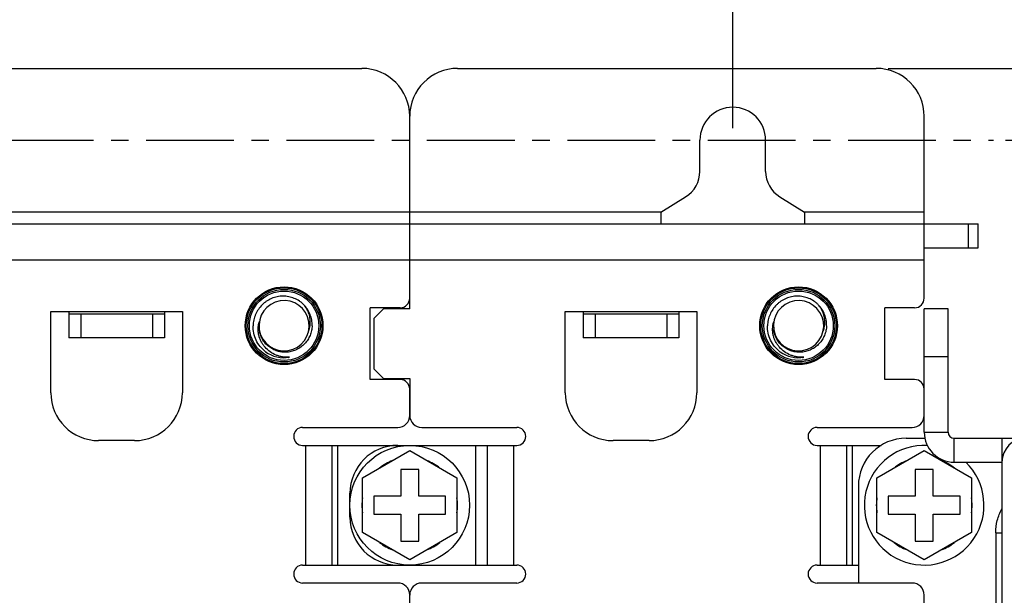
# Model space of a CAD drawing. Header units: millimetres. Extents: x 5740 to 7888, y -1457 to 417.
# Tile 117 of 120: x 7291 to 7374, y 159 to 207. Entities that reach past the tile are written whole.
import ezdxf

# ---------------------------------------------------------------- set-up
doc = ezdxf.new("R2010")
doc.units = ezdxf.units.MM
doc.header["$LTSCALE"] = 23.1
doc.header["$PDMODE"] = 3
doc.header["$PDSIZE"] = 0.31
doc.linetypes.add('CENTER', pattern=[50.8, 31.75, -6.35, 6.35, -6.35])
doc.layers.get('0').update_dxf_attribs({"linetype": 'CONTINUOUS'})
doc.layers.get('Defpoints').update_dxf_attribs({"linetype": 'CONTINUOUS'})
for name, color, linetype in [('3105162200_M5X102', 7, 'CONTINUOUS'), ('M5_NUT_5P182', 7, 'CONTINUOUS'), ('TEXT', 7, 'CONTINUOUS'), ('W3_BACKPLATE_1SLOT2', 7, 'CONTINUOUS'), ('W3_BACKPLATE_4SLOT2', 7, 'CONTINUOUS'), ('W3_BACKPLATE_HANDLE_2111052', 7, 'CONTINUOUS')]:
    doc.layers.add(name, color=color, linetype=linetype)
doc.styles.get("Standard").update_dxf_attribs({"font": 'arial.ttf'})
doc.dimstyles.new('DIMSTYLE_2$0', dxfattribs={"dimtxt": 2.5, "dimasz": 3, "dimexe": 0.18, "dimexo": 0.0625, "dimgap": 0.09, "dimtad": 1, "dimdec": 0, "dimdsep": 46, "dimtxsty": 'Standard', "dimblk": '_FILLED', "dimcen": 0.09, "dimadec": 0, "dimazin": 0, "dimtp": 0.01, "dimtm": 0.01, "dimtfac": 1, "dimtdec": 0, "dimtofl": 0, "dimtmove": 0, "dimatfit": 3, "dimldrblk": '_FILLED', "dimfxl": 0, "dimtolj": 1, "dimarcsym": 0})

# ---------------------------------------------------------------- blocks, each defined once
blk = doc.blocks.new('_FILLED')
at = {"color": 0, "linetype": 'ByBlock'}
blk.add_solid([(0, 0), (-1, 0.2), (-1, -0.2)], dxfattribs=at)
blk = doc.blocks.new('*D483')
at = {"color": 0, "linetype": 'Continuous', "lineweight": -2}
for p, q in [((7133.095, 171.117), (7133.095, 244.706)), ((7386.095, 171.117), (7386.095, 244.706)), ((7138.095, 242.206), (7381.095, 242.206))]:
    blk.add_line(p, q, dxfattribs=at)
at = {"layer": 'Defpoints', "color": 0, "linetype": 'Continuous'}
for p in [(7386.095, 242.206), (7133.095, 170.117), (7386.095, 170.117)]:
    blk.add_point(p, dxfattribs=at)
at = {"color": 0, "linetype": 'Continuous', "lineweight": -2, "xscale": 5, "yscale": 5, "zscale": 5, "rotation": 180}
blk.add_blockref('_FILLED', (7133.095, 242.206), dxfattribs=at)
at = {"color": 0, "linetype": 'Continuous', "lineweight": -2, "xscale": 5, "yscale": 5, "zscale": 5}
blk.add_blockref('_FILLED', (7386.095, 242.206), dxfattribs=at)
at = {"color": 0, "linetype": 'Continuous', "insert": (7259.883, 248.372), "char_height": 7.5, "attachment_point": 5}
blk.add_mtext('\\A1;253(8.27)', dxfattribs=at)
blk = doc.blocks.new('*D484')
at = {"color": 0, "linetype": 'Continuous', "lineweight": -2}
for p, q in [((7364.095, 203.017), (7500.495, 203.017)), ((7497.995, 198.017), (7497.995, -8.983)), ((7289.595, -13.983), (7500.495, -13.983))]:
    blk.add_line(p, q, dxfattribs=at)
at = {"layer": 'Defpoints', "color": 0, "linetype": 'Continuous'}
for p in [(7363.095, 203.017), (7288.595, -13.983), (7497.995, -13.983)]:
    blk.add_point(p, dxfattribs=at)
at = {"color": 0, "linetype": 'Continuous', "lineweight": -2, "xscale": 5, "yscale": 5, "zscale": 5}
for p, rotation in [((7497.995, 203.017), 90), ((7497.995, -13.983), 270)]:
    blk.add_blockref('_FILLED', p, dxfattribs=dict(at, rotation=rotation))
at = {"color": 0, "linetype": 'Continuous', "insert": (7491.828, 94.867), "char_height": 7.5, "attachment_point": 5, "rotation": 90}
blk.add_mtext('\\A1;217(8.54)', dxfattribs=at)
blk = doc.blocks.new('*D486')
at = {"color": 0, "linetype": 'Continuous', "lineweight": -2}
for p, q in [((7373.88, 197.017), (7484.914, 197.017)), ((7482.414, 192.017), (7482.414, -2.983)), ((7387.025, -7.983), (7484.914, -7.983))]:
    blk.add_line(p, q, dxfattribs=at)
at = {"layer": 'Defpoints', "color": 0, "linetype": 'Continuous'}
for p in [(7372.88, 197.017), (7386.025, -7.983), (7482.414, -7.983)]:
    blk.add_point(p, dxfattribs=at)
at = {"color": 0, "linetype": 'Continuous', "lineweight": -2, "xscale": 5, "yscale": 5, "zscale": 5}
for p, rotation in [((7482.414, 197.017), 90), ((7482.414, -7.983), 270)]:
    blk.add_blockref('_FILLED', p, dxfattribs=dict(at, rotation=rotation))
at = {"color": 0, "linetype": 'Continuous', "insert": (7476.248, 94.517), "char_height": 7.5, "attachment_point": 5, "rotation": 90}
blk.add_mtext('\\A1;205(8.07)', dxfattribs=at)
blk = doc.blocks.new('*D488')
at = {"color": 0, "linetype": 'Continuous', "lineweight": -2}
for p, q in [((7278.345, 198.017), (7278.345, 211.517)), ((7283.845, 198.017), (7283.845, 211.517)), ((7273.345, 209.017), (7268.345, 209.017)), ((7288.845, 209.017), (7337.467, 209.017))]:
    blk.add_line(p, q, dxfattribs=at)
at = {"layer": 'Defpoints', "color": 0, "linetype": 'Continuous'}
for p in [(7283.845, 209.017), (7278.345, 197.017), (7283.845, 197.017)]:
    blk.add_point(p, dxfattribs=at)
at = {"color": 0, "linetype": 'Continuous', "lineweight": -2, "xscale": 5, "yscale": 5, "zscale": 5}
blk.add_blockref('_FILLED', (7278.345, 209.017), dxfattribs=at)
at = {"color": 0, "linetype": 'Continuous', "lineweight": -2, "xscale": 5, "yscale": 5, "zscale": 5, "rotation": 180}
blk.add_blockref('_FILLED', (7283.845, 209.017), dxfattribs=at)
at = {"color": 0, "linetype": 'Continuous', "insert": (7315.656, 215.183), "char_height": 7.5, "attachment_point": 5}
blk.add_mtext('\\A1;5.5(0.22)', dxfattribs=at)
blk = doc.blocks.new('*D498')
at = {"color": 0, "linetype": 'Continuous', "lineweight": -2}
for p, q in [((7281.095, 198.017), (7281.095, 227.853)), ((7351.095, 198.017), (7351.095, 227.853)), ((7286.095, 225.353), (7346.095, 225.353))]:
    blk.add_line(p, q, dxfattribs=at)
at = {"layer": 'Defpoints', "color": 0, "linetype": 'Continuous'}
for p in [(7351.095, 225.353), (7281.095, 197.017), (7351.095, 197.017)]:
    blk.add_point(p, dxfattribs=at)
at = {"color": 0, "linetype": 'Continuous', "lineweight": -2, "xscale": 5, "yscale": 5, "zscale": 5, "rotation": 180}
blk.add_blockref('_FILLED', (7281.095, 225.353), dxfattribs=at)
at = {"color": 0, "linetype": 'Continuous', "lineweight": -2, "xscale": 5, "yscale": 5, "zscale": 5}
blk.add_blockref('_FILLED', (7351.095, 225.353), dxfattribs=at)
at = {"color": 0, "linetype": 'Continuous', "insert": (7316.095, 231.52), "char_height": 7.5, "attachment_point": 5}
blk.add_mtext('\\A1;70(2.76)', dxfattribs=at)

msp = doc.modelspace()

# ---------------------------------------------------------------- linework, layer by layer
at = {"layer": '3105162200_M5X102', "color": 7}
for p, q in [((7320.145, 168.798), (7324.095, 171.078)), ((7324.095, 171.078), (7328.045, 168.798)), ((7363.145, 168.798), (7367.095, 171.078)), ((7367.095, 171.078), (7371.045, 168.798)), ((7320.145, 164.237), (7320.145, 168.798)), ((7323.345, 169.517), (7323.345, 167.267)), ((7324.845, 169.517), (7323.345, 169.517)), ((7324.845, 167.267), (7324.845, 169.517)), ((7328.045, 168.798), (7328.045, 164.237)), ((7363.145, 164.237), (7363.145, 168.798)), ((7367.845, 169.517), (7366.345, 169.517)), ((7366.345, 169.517), (7366.345, 167.267)), ((7367.845, 167.267), (7367.845, 169.517)), ((7371.045, 168.798), (7371.045, 164.237)), ((7321.095, 167.267), (7321.095, 165.767)), ((7323.345, 167.267), (7321.095, 167.267)), ((7327.095, 167.267), (7324.845, 167.267)), ((7327.095, 165.767), (7327.095, 167.267)), ((7366.345, 167.267), (7364.095, 167.267)), ((7364.095, 167.267), (7364.095, 165.767)), ((7370.095, 167.267), (7367.845, 167.267)), ((7370.095, 165.767), (7370.095, 167.267)), ((7321.095, 165.767), (7323.345, 165.767)), ((7323.345, 165.767), (7323.345, 163.517)), ((7324.845, 163.517), (7324.845, 165.767)), ((7324.845, 165.767), (7327.095, 165.767)), ((7364.095, 165.767), (7366.345, 165.767)), ((7366.345, 165.767), (7366.345, 163.517)), ((7367.845, 165.767), (7370.095, 165.767)), ((7367.845, 163.517), (7367.845, 165.767)), ((7324.095, 161.956), (7320.145, 164.237)), ((7328.045, 164.237), (7324.095, 161.956)), ((7367.095, 161.956), (7363.145, 164.237)), ((7371.045, 164.237), (7367.095, 161.956)), ((7323.345, 163.517), (7324.845, 163.517)), ((7366.345, 163.517), (7367.845, 163.517))]:
    msp.add_line(p, q, dxfattribs=at)
msp.add_circle((7324.095, 166.517), 5, dxfattribs=at)
for centre, radius, start, end in [((7367.095, 166.517), 5, 86.98585, 46.06162), ((7324.095, 166.517), 4, 110.93128, 129.06872), ((7324.095, 166.517), 4, 50.93128, 69.06872), ((7367.095, 166.517), 4, 110.93128, 129.06872), ((7367.095, 166.517), 4, 50.93128, 69.06872), ((7324.095, 166.517), 4, 170.93128, 189.06872), ((7324.095, 166.517), 4, 350.93128, 9.06872), ((7367.095, 166.517), 4, 170.93128, 189.06872), ((7367.095, 166.517), 4, 350.93128, 9.06872), ((7324.095, 166.517), 4, 230.93128, 249.06872), ((7324.095, 166.517), 4, 290.93128, 309.06872), ((7367.095, 166.517), 4, 230.93128, 249.06872), ((7367.095, 166.517), 4, 290.93128, 309.06872)]:
    msp.add_arc(centre, radius, start, end, dxfattribs=at)
at = {"layer": 'M5_NUT_5P182', "color": 7}
for centre, radius in [((7313.595, 181.517), 3.164), ((7313.595, 181.517), 3.029), ((7313.595, 181.517), 2.9), ((7356.595, 181.517), 3.164), ((7356.595, 181.517), 3.029), ((7356.595, 181.517), 2.9)]:
    msp.add_circle(centre, radius, dxfattribs=at)
for centre, radius, start, end in [((7313.595, 181.517), 2.1, 189.29821, 189.01748), ((7356.595, 181.517), 2.1, 189.29821, 189.01748), ((7313.599, 181.52), 2.677, 233.47319, 234.19376), ((7313.596, 181.517), 2.672, 234.19384, 234.61939), ((7313.659, 181.469), 2.671, 232.69531, 232.92261), ((7313.595, 181.517), 2.671, 234.65747, 279.60023), ((7313.591, 181.54), 2.695, 277.26887, 278.9876), ((7313.591, 181.54), 2.694, 278.98759, 279.5884), ((7356.599, 181.52), 2.677, 233.47319, 234.19376), ((7356.596, 181.517), 2.672, 234.19384, 234.61939), ((7356.659, 181.469), 2.671, 232.69531, 232.92261), ((7356.595, 181.517), 2.671, 234.65747, 279.60023), ((7356.591, 181.54), 2.695, 277.26887, 278.9876), ((7356.591, 181.54), 2.694, 278.98759, 279.5884)]:
    msp.add_arc(centre, radius, start, end, dxfattribs=at)
for points, knots in [([(7315.935, 181.517), (7315.941, 181.678), (7315.924, 181.922), (7315.852, 182.237), (7315.749, 182.543), (7315.562, 182.904), (7315.305, 183.219), (7315.066, 183.437), (7314.806, 183.629), (7314.447, 183.819), (7313.98, 183.958), (7313.495, 184.002), (7313.011, 183.951), (7312.545, 183.806), (7312.188, 183.613), (7311.928, 183.42), (7311.689, 183.204), (7311.429, 182.891), (7311.234, 182.535), (7311.12, 182.232), (7311.035, 181.92), (7311.005, 181.678), (7311, 181.517)], [0, 0, 0, 0, 0.062471, 0.093746, 0.125022, 0.187495, 0.24997, 0.281247, 0.312524, 0.375001, 0.43748, 0.499961, 0.562443, 0.624926, 0.687412, 0.718691, 0.749971, 0.812459, 0.874948, 0.906227, 0.937506, 1, 1, 1, 1]), ([(7358.935, 181.517), (7358.941, 181.678), (7358.924, 181.922), (7358.852, 182.237), (7358.749, 182.543), (7358.562, 182.904), (7358.305, 183.219), (7358.066, 183.437), (7357.806, 183.629), (7357.447, 183.819), (7356.98, 183.958), (7356.495, 184.002), (7356.011, 183.951), (7355.545, 183.806), (7355.188, 183.613), (7354.928, 183.42), (7354.689, 183.204), (7354.429, 182.891), (7354.234, 182.535), (7354.12, 182.232), (7354.035, 181.92), (7354.005, 181.678), (7354, 181.517)], [0, 0, 0, 0, 0.062471, 0.093746, 0.125022, 0.187495, 0.24997, 0.281247, 0.312524, 0.375001, 0.43748, 0.499961, 0.562443, 0.624926, 0.687412, 0.718691, 0.749971, 0.812459, 0.874948, 0.906227, 0.937506, 1, 1, 1, 1]), ([(7315.766, 181.517), (7315.776, 181.59), (7315.789, 181.738), (7315.785, 181.96), (7315.759, 182.18), (7315.697, 182.469), (7315.566, 182.817), (7315.409, 183.07), (7315.321, 183.189)], [0, 0, 0, 0, 0.12496, 0.249984, 0.375018, 0.500067, 0.749967, 1, 1, 1, 1]), ([(7358.766, 181.517), (7358.776, 181.59), (7358.789, 181.738), (7358.785, 181.96), (7358.759, 182.18), (7358.697, 182.469), (7358.566, 182.817), (7358.409, 183.07), (7358.321, 183.189)], [0, 0, 0, 0, 0.12496, 0.249984, 0.375018, 0.500067, 0.749967, 1, 1, 1, 1]), ([(7312.041, 179.344), (7311.875, 179.47), (7311.573, 179.763), (7311.235, 180.294), (7311.031, 180.89), (7310.994, 181.309), (7311, 181.517)], [0, 0, 0, 0, 0.250026, 0.500021, 0.750006, 1, 1, 1, 1]), ([(7314.04, 178.883), (7313.85, 178.873), (7313.563, 178.888), (7313.192, 178.97), (7312.831, 179.092), (7312.411, 179.322), (7312.054, 179.641), (7311.821, 179.941), (7311.675, 180.186), (7311.559, 180.447), (7311.477, 180.721), (7311.431, 181.002), (7311.421, 181.287), (7311.449, 181.571), (7311.492, 181.756), (7311.52, 181.846)], [0, 0, 0, 0, 0.125074, 0.187688, 0.2503, 0.375263, 0.500176, 0.562708, 0.625232, 0.687743, 0.750236, 0.812703, 0.875157, 0.9376, 1, 1, 1, 1]), ([(7315.935, 181.517), (7315.931, 181.379), (7315.897, 181.104), (7315.773, 180.706), (7315.581, 180.337), (7315.325, 180.009), (7315.015, 179.732), (7314.659, 179.516), (7314.269, 179.369), (7313.86, 179.296), (7313.443, 179.301), (7313.035, 179.382), (7312.65, 179.54), (7312.301, 179.767), (7312.002, 180.057), (7311.764, 180.398), (7311.597, 180.78), (7311.537, 181.051), (7311.52, 181.188)], [0, 0, 0, 0, 0.062513, 0.12502, 0.18753, 0.250036, 0.312542, 0.375045, 0.437548, 0.50005, 0.562549, 0.625048, 0.687545, 0.75004, 0.812532, 0.875025, 0.93751, 1, 1, 1, 1]), ([(7315.636, 181.026), (7315.683, 181.144), (7315.731, 181.308), (7315.76, 181.475), (7315.766, 181.517)], [0, 0, 0, 0, 0.749793, 1, 1, 1, 1]), ([(7355.041, 179.344), (7354.875, 179.47), (7354.573, 179.763), (7354.235, 180.294), (7354.031, 180.89), (7353.994, 181.309), (7354, 181.517)], [0, 0, 0, 0, 0.250026, 0.500021, 0.750006, 1, 1, 1, 1]), ([(7357.04, 178.883), (7356.85, 178.873), (7356.563, 178.888), (7356.192, 178.97), (7355.831, 179.092), (7355.411, 179.322), (7355.054, 179.641), (7354.821, 179.941), (7354.675, 180.186), (7354.559, 180.447), (7354.477, 180.721), (7354.431, 181.002), (7354.421, 181.287), (7354.449, 181.571), (7354.492, 181.756), (7354.52, 181.846)], [0, 0, 0, 0, 0.125074, 0.187688, 0.2503, 0.375263, 0.500176, 0.562708, 0.625232, 0.687743, 0.750236, 0.812703, 0.875157, 0.9376, 1, 1, 1, 1]), ([(7358.935, 181.517), (7358.931, 181.379), (7358.897, 181.104), (7358.773, 180.706), (7358.581, 180.337), (7358.325, 180.009), (7358.015, 179.732), (7357.659, 179.516), (7357.269, 179.369), (7356.86, 179.296), (7356.443, 179.301), (7356.035, 179.382), (7355.65, 179.54), (7355.301, 179.767), (7355.002, 180.057), (7354.764, 180.398), (7354.597, 180.78), (7354.537, 181.051), (7354.52, 181.188)], [0, 0, 0, 0, 0.062513, 0.12502, 0.18753, 0.250036, 0.312542, 0.375045, 0.437548, 0.50005, 0.562549, 0.625048, 0.687545, 0.75004, 0.812532, 0.875025, 0.93751, 1, 1, 1, 1]), ([(7358.636, 181.026), (7358.683, 181.144), (7358.731, 181.308), (7358.76, 181.475), (7358.766, 181.517)], [0, 0, 0, 0, 0.749793, 1, 1, 1, 1])]:
    msp.add_open_spline(points, degree=3, knots=knots, dxfattribs=at)
at = {"layer": 'TEXT', "color": 7, "linetype": 'CENTER', "ltscale": 0.01}
msp.add_line((7184.716, 197.017), (7372.88, 197.017), dxfattribs=at)
at = {"layer": 'W3_BACKPLATE_1SLOT2', "color": 7}
for p, q in [((7328.095, 203.017), (7363.095, 203.017)), ((7324.095, 190.023), (7324.095, 199.017)), ((7367.095, 183.817), (7367.095, 199.017)), ((7348.345, 194.414), (7348.345, 197.017)), ((7353.845, 194.414), (7353.845, 197.017)), ((7345.095, 191.017), (7347.155, 192.285)), ((7355.034, 192.285), (7357.095, 191.017)), ((7345.095, 191.017), (7324.095, 191.017)), ((7345.095, 191.017), (7345.095, 190.017)), ((7357.095, 191.017), (7357.095, 190.017)), ((7367.095, 191.017), (7357.095, 191.017)), ((7324.095, 182.917), (7324.095, 190.017)), ((7324.095, 190.017), (7371.595, 190.017)), ((7370.795, 188.017), (7370.795, 190.017)), ((7371.595, 188.017), (7371.595, 190.017)), ((7367.095, 188.017), (7371.595, 188.017)), ((7324.095, 187.017), (7367.095, 187.017)), ((7321.895, 182.917), (7321.095, 182.117)), ((7324.095, 182.917), (7321.895, 182.917)), ((7337.095, 175.917), (7337.095, 182.717)), ((7337.095, 182.717), (7348.095, 182.717)), ((7338.595, 182.717), (7338.595, 182.517)), ((7346.595, 182.717), (7346.595, 182.517)), ((7348.095, 182.717), (7348.095, 175.917)), ((7366.295, 183.017), (7363.795, 183.017)), ((7363.795, 177.017), (7363.795, 183.017)), ((7321.095, 182.117), (7321.095, 177.917)), ((7338.595, 182.517), (7338.595, 180.517)), ((7338.595, 182.517), (7346.595, 182.517)), ((7339.595, 182.517), (7339.595, 180.517)), ((7345.595, 182.517), (7345.595, 180.517)), ((7346.595, 182.517), (7346.595, 180.517)), ((7346.595, 180.517), (7338.595, 180.517)), ((7321.095, 177.917), (7321.895, 177.117)), ((7321.895, 177.117), (7324.095, 177.117)), ((7324.095, 177.117), (7324.095, 174.017)), ((7366.295, 177.017), (7363.795, 177.017)), ((7325.095, 173.017), (7333.045, 173.017)), ((7358.145, 173.017), (7366.095, 173.017)), ((7323.095, 171.517), (7333.045, 171.517)), ((7329.595, 171.517), (7329.595, 161.517)), ((7330.595, 161.517), (7330.595, 171.517)), ((7332.795, 161.517), (7332.795, 171.517)), ((7344.095, 171.917), (7341.095, 171.917)), ((7358.145, 171.517), (7363.494, 171.517)), ((7358.395, 171.517), (7358.395, 161.517)), ((7360.595, 171.517), (7360.595, 161.517)), ((7361.095, 161.517), (7361.095, 171.517)), ((7319.095, 165.517), (7319.095, 167.517)), ((7323.095, 161.517), (7333.045, 161.517)), ((7358.145, 161.517), (7361.595, 161.517)), ((7333.045, 160.017), (7325.095, 160.017)), ((7366.095, 160.017), (7358.145, 160.017)), ((7324.095, 154.017), (7324.095, 159.017)), ((7367.095, 154.017), (7367.095, 159.017))]:
    msp.add_line(p, q, dxfattribs=at)
msp.add_circle((7356.595, 181.517), 3.25, dxfattribs=at)
for centre, radius, start, end in [((7328.095, 199.017), 4, 90, 180), ((7363.095, 199.017), 4, 0, 90), ((7351.095, 197.017), 2.75, 0, 180), ((7345.845, 194.414), 2.5, 301.6075, 0), ((7356.345, 194.414), 2.5, 180, 238.3925), ((7366.295, 183.817), 0.8, 270, 0), ((7366.295, 176.217), 0.8, 0, 90), ((7341.095, 175.917), 4, 180, 270), ((7344.095, 175.917), 4, 270, 0), ((7325.095, 174.017), 1, 180, 270), ((7366.095, 174.017), 1, 270, 0), ((7333.045, 172.267), 0.75, 270, 90), ((7358.145, 172.267), 0.75, 90, 270), ((7323.095, 167.517), 4, 90, 180), ((7323.095, 165.517), 4, 180, 270), ((7333.045, 160.767), 0.75, 270, 90), ((7358.145, 160.767), 0.75, 90, 270), ((7325.095, 159.017), 1, 90, 180), ((7366.095, 159.017), 1, 0, 90)]:
    msp.add_arc(centre, radius, start, end, dxfattribs=at)
at = {"layer": 'W3_BACKPLATE_4SLOT2', "color": 7}
for p, q in [((7156.095, 203.017), (7320.095, 203.017)), ((7324.095, 190.023), (7324.095, 199.017)), ((7324.095, 191.017), (7287.095, 191.017)), ((7152.095, 190.017), (7324.095, 190.017)), ((7324.095, 183.817), (7324.095, 190.017)), ((7152.095, 187.017), (7324.095, 187.017)), ((7294.095, 175.917), (7294.095, 182.717)), ((7294.095, 182.717), (7305.095, 182.717)), ((7295.595, 182.717), (7295.595, 182.517)), ((7303.595, 182.717), (7303.595, 182.517)), ((7305.095, 182.717), (7305.095, 175.917)), ((7320.795, 177.017), (7320.795, 183.017)), ((7323.295, 183.017), (7320.795, 183.017)), ((7295.595, 182.517), (7295.595, 180.517)), ((7295.595, 182.517), (7303.595, 182.517)), ((7296.595, 182.517), (7296.595, 180.517)), ((7302.595, 182.517), (7302.595, 180.517)), ((7303.595, 182.517), (7303.595, 180.517)), ((7303.595, 180.517), (7295.595, 180.517)), ((7323.295, 177.017), (7320.795, 177.017)), ((7324.095, 174.017), (7324.095, 176.217)), ((7315.145, 173.017), (7323.095, 173.017)), ((7301.095, 171.917), (7298.095, 171.917)), ((7315.145, 171.517), (7323.095, 171.517)), ((7315.395, 171.517), (7315.395, 161.517)), ((7317.595, 171.517), (7317.595, 161.517)), ((7318.095, 161.517), (7318.095, 171.517)), ((7315.145, 161.517), (7323.095, 161.517)), ((7323.095, 160.017), (7315.145, 160.017)), ((7324.095, 154.017), (7324.095, 159.017))]:
    msp.add_line(p, q, dxfattribs=at)
msp.add_circle((7313.595, 181.517), 3.25, dxfattribs=at)
for centre, radius, start, end in [((7320.095, 199.017), 4, 0, 90), ((7323.295, 183.817), 0.8, 270, 0), ((7323.295, 176.217), 0.8, 0, 90), ((7298.095, 175.917), 4, 180, 270), ((7301.095, 175.917), 4, 270, 0), ((7323.095, 174.017), 1, 270, 0), ((7315.145, 172.267), 0.75, 90, 270), ((7315.145, 160.767), 0.75, 90, 270), ((7323.095, 159.017), 1, 0, 90)]:
    msp.add_arc(centre, radius, start, end, dxfattribs=at)
at = {"layer": 'W3_BACKPLATE_HANDLE_2111052', "color": 7}
for p, q in [((7369.095, 182.917), (7367.095, 182.917)), ((7367.095, 172.617), (7367.095, 182.917)), ((7369.095, 172.617), (7369.095, 182.917)), ((7369.095, 178.917), (7367.095, 178.917)), ((7365.595, 172.117), (7367.147, 172.117)), ((7367.095, 172.617), (7369.095, 172.617)), ((7369.595, 172.117), (7384.095, 172.117)), ((7369.595, 170.117), (7369.595, 172.117)), ((7373.595, 172.117), (7373.595, 0.017)), ((7369.595, 170.117), (7373.595, 170.117)), ((7361.595, 168.117), (7361.595, 160.017)), ((7373.077, 164.217), (7373.595, 164.217)), ((7373.077, 164.217), (7373.077, 152.717))]:
    msp.add_line(p, q, dxfattribs=at)
for centre, radius, start, end in [((7365.595, 168.117), 4, 90, 180), ((7369.595, 172.617), 2.5, 180, 270), ((7369.595, 172.617), 0.5, 180, 270), ((7375.595, 170.117), 2, 90, 180)]:
    msp.add_arc(centre, radius, start, end, dxfattribs=at)
msp.add_open_spline([(7373.077, 164.217), (7373.077, 164.565), (7373.165, 165.262), (7373.426, 165.915), (7373.595, 166.217)], degree=3, knots=[0, 0, 0, 0, 0.50109, 1, 1, 1, 1], dxfattribs=at)

# ---------------------------------------------------------------- dimensions: what is measured, and where the dimension line sits
at = {"color": 7, "linetype": 'Continuous'}
dim = msp.add_linear_dim(base=(7386.095, 242.206), p1=(7133.095, 170.117), p2=(7386.095, 170.117), text='<>(8.27)', dimstyle='DIMSTYLE_2$0', override={"dimscale": 2.5, "dimtxt": 3, "dimasz": 2, "dimexe": 1, "dimexo": 0.4, "dimgap": 0.5, "dimtad": 3, "dimdec": 2}, dxfattribs=at)
dim.commit()
dim.dimension.update_dxf_attribs({"geometry": '*D483', "text_midpoint": (7259.883, 242.206), "dimtype": 160})
for base, p1, p2, text, override, picture, middle in [((7351.095, 225.353), (7281.095, 197.017), (7351.095, 197.017), '<>(2.76)', {"dimscale": 2.5, "dimtxt": 3, "dimasz": 2, "dimexe": 1, "dimexo": 0.4, "dimgap": 0.5, "dimtad": 3, "dimdec": 2}, '*D498', (7316.095, 231.52)), ((7283.845, 209.017), (7278.345, 197.017), (7283.845, 197.017), '<>(0.22)', {"dimscale": 2.5, "dimtxt": 3, "dimasz": 2, "dimexe": 1, "dimexo": 0.4, "dimgap": 0.5, "dimtad": 3, "dimdec": 2, "dimpost": ''}, '*D488', (7315.656, 215.183))]:
    dim = msp.add_linear_dim(base=base, p1=p1, p2=p2, text=text, dimstyle='DIMSTYLE_2$0', override=override, dxfattribs=at)
    dim.commit()
    dim.dimension.update_dxf_attribs({"geometry": picture, "text_midpoint": middle})
for base, p1, p2, text, picture, middle in [((7497.995, -13.983), (7363.095, 203.017), (7288.595, -13.983), '<>(8.54)', '*D484', (7497.995, 94.867)), ((7482.414, -7.983), (7372.88, 197.017), (7386.025, -7.983), '<>(8.07)', '*D486', (7482.414, 94.517))]:
    dim = msp.add_linear_dim(base=base, p1=p1, p2=p2, angle=90, text=text, dimstyle='DIMSTYLE_2$0', override={"dimscale": 2.5, "dimtxt": 3, "dimasz": 2, "dimexe": 1, "dimexo": 0.4, "dimgap": 0.5, "dimtad": 3, "dimdec": 2}, dxfattribs=at)
    dim.commit()
    dim.dimension.update_dxf_attribs({"geometry": picture, "text_midpoint": middle, "dimtype": 160})

doc.saveas('drawing.dxf')
